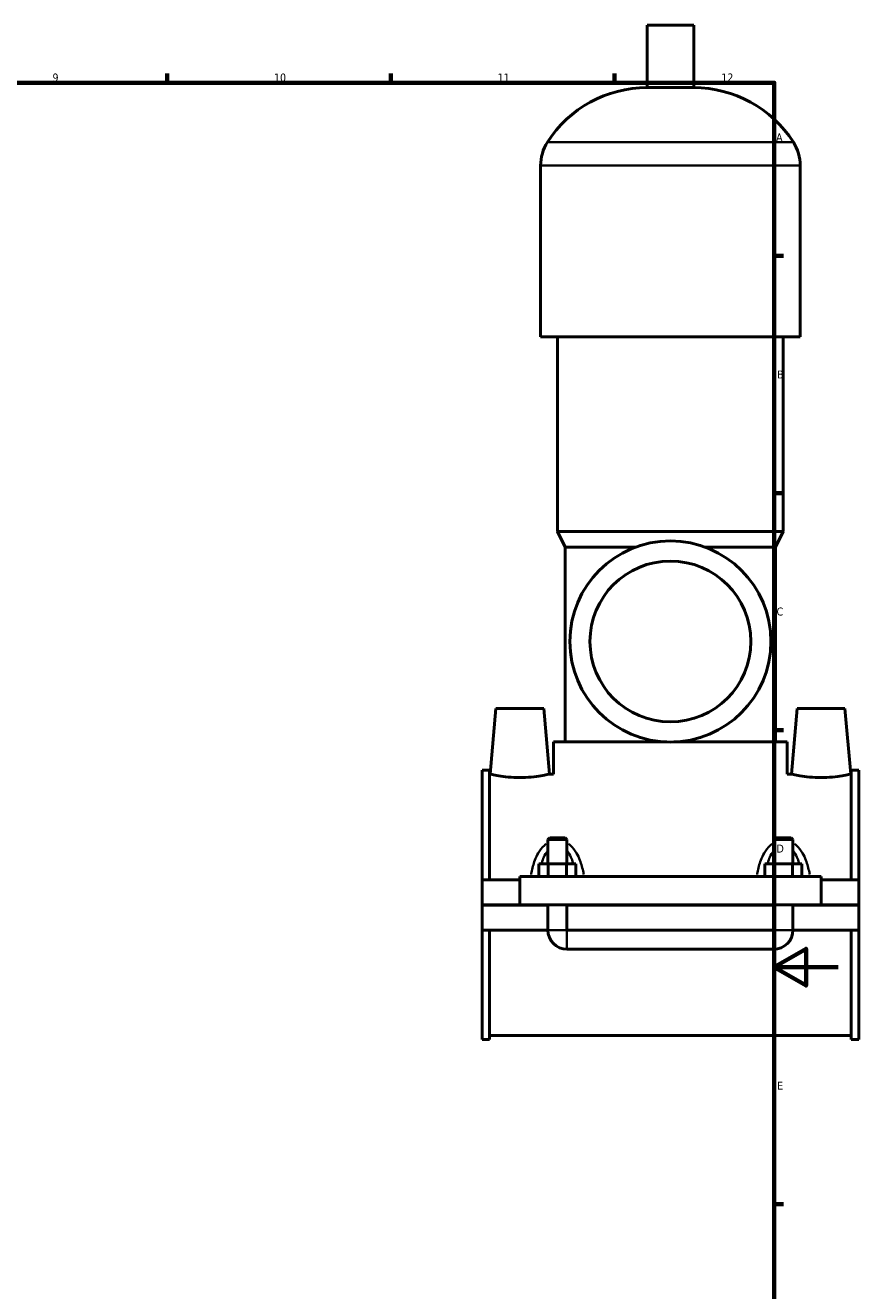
# Model space of a CAD drawing. Header units: millimetres. Extents: x 0 to 968, y -206 to 1211.
# Tile 6 of 8: x 586 to 847, y 196 to 592. Entities that reach past the tile are written whole.
import ezdxf

# ---------------------------------------------------------------- set-up
doc = ezdxf.new("R2010")
doc.units = ezdxf.units.MM
for name, color, linetype, lineweight in [('Border (ISO)', 7, 'Continuous', 70), ('Visible (ISO)', 7, 'Continuous', 50), ('Visible Narrow (ISO)', 7, 'Continuous', 35)]:
    doc.layers.add(name, color=color, linetype=linetype, lineweight=lineweight)
doc.styles.add('Note Text (ISO)', font='tahoma.ttf')

# ---------------------------------------------------------------- blocks, each defined once
blk = doc.blocks.new('Borders Default Border')
at = {"layer": 'Border (ISO)'}
for p, q in [((630.75, 574), (630.75, 576.9)), ((700.83, 574), (700.83, 576.9)), ((770.92, 574), (770.92, 576.9)), ((821, 519.75), (823.9, 519.75)), ((821, 445.5), (823.9, 445.5)), ((821, 371.25), (823.9, 371.25)), ((821, 222.75), (823.9, 222.75))]:
    blk.add_line(p, q, dxfattribs=at)
at = {"layer": 'Border (ISO)', "flags": 128}
for points in [[(20, 20), (20, 574), (821, 574), (821, 20), (20, 20)], [(841, 297), (821, 297), (831, 302.77), (831, 291.23), (821, 297)]]:
    blk.add_lwpolyline(points, dxfattribs=at)
at = {"layer": 'Border (ISO)', "color": 232, "true_color": 0xca0064, "char_height": 2.5, "attachment_point": 7, "style": 'Note Text (ISO)'}
for s, insert in [('9', (594.88, 574.35)), ('10', (664.29, 574.35)), ('11', (734.37, 574.4)), ('12', (804.46, 574.4)), ('A', (821.59, 555.62)), ('B', (821.89, 481.37)), ('C', (821.73, 407.08)), ('D', (821.73, 332.88)), ('E', (821.94, 258.63))]:
    blk.add_mtext(s, dxfattribs=dict(at, insert=insert))

msp = doc.modelspace()

# ---------------------------------------------------------------- linework, layer by layer
at = {"layer": 'Visible (ISO)'}
for p, q in [((795.7837, 591.9961), (781.1437, 591.9961)), ((781.1437, 572.4761), (781.1437, 591.9961)), ((795.7837, 572.4761), (795.7837, 591.9961)), ((795.7837, 572.4761), (781.1437, 572.4761)), ((747.7971, 494.3961), (747.7971, 548.0761)), ((829.1304, 494.3961), (829.1304, 548.0761)), ((829.1304, 494.3961), (747.7971, 494.3961)), ((753.0837, 433.3961), (753.0837, 494.3961)), ((823.8437, 433.3961), (823.8437, 494.3961)), ((823.8437, 433.3961), (753.0837, 433.3961)), ((755.5237, 428.5161), (753.0837, 433.3961)), ((821.4037, 428.5161), (823.8437, 433.3961)), ((777.4719, 428.5161), (755.5237, 428.5161)), ((755.5237, 367.5161), (755.5237, 428.5161)), ((821.4037, 428.5161), (799.4555, 428.5161)), ((821.4037, 367.5161), (821.4037, 428.5161)), ((733.7637, 377.9961), (731.9659, 357.4461)), ((733.7637, 377.9961), (748.7637, 377.9961)), ((748.7637, 377.9961), (750.5616, 357.4461)), ((828.1637, 377.9961), (826.3659, 357.4461)), ((843.1637, 377.9961), (828.1637, 377.9961)), ((843.1637, 377.9961), (844.9616, 357.4461)), ((787.3414, 367.5161), (751.8637, 367.5161)), ((751.8637, 357.4461), (751.8637, 367.5161)), ((825.0637, 367.5161), (789.5861, 367.5161)), ((825.0637, 357.4461), (825.0637, 367.5161)), ((729.4637, 324.3711), (729.4637, 358.6746)), ((731.8237, 358.6746), (729.4637, 358.6746)), ((731.8237, 358.6746), (731.8237, 324.3711)), ((731.8237, 357.4461), (731.9659, 357.4461)), ((750.5616, 357.4461), (751.8637, 357.4461)), ((825.0637, 357.4461), (826.3659, 357.4461)), ((844.9616, 357.4461), (845.1037, 357.4461)), ((845.1037, 358.6746), (845.1037, 324.3711)), ((847.4637, 358.6746), (845.1037, 358.6746)), ((847.4637, 324.3711), (847.4637, 358.6746)), ((750.6637, 337.5461), (750.0637, 336.9461)), ((750.0637, 336.9461), (756.0637, 336.9461)), ((750.0637, 336.9461), (750.0637, 329.3711)), ((755.4637, 337.5461), (750.6637, 337.5461)), ((755.4637, 337.5461), (756.0637, 336.9461)), ((756.0637, 336.9461), (756.0637, 329.3711)), ((821.4637, 337.5461), (820.8637, 336.9461)), ((820.8637, 336.9461), (826.8637, 336.9461)), ((820.8637, 329.3711), (820.8637, 336.9461)), ((826.2637, 337.5461), (821.4637, 337.5461)), ((826.2637, 337.5461), (826.8637, 336.9461)), ((826.8637, 329.3711), (826.8637, 336.9461)), ((747.2902, 325.3711), (747.2902, 329.3711)), ((750.177, 329.3711), (747.2902, 329.3711)), ((750.177, 325.3711), (750.177, 329.3711)), ((755.9505, 329.3711), (750.177, 329.3711)), ((755.9505, 325.3711), (755.9505, 329.3711)), ((758.8372, 329.3711), (755.9505, 329.3711)), ((758.8372, 325.3711), (758.8372, 329.3711)), ((818.0902, 325.3711), (818.0902, 329.3711)), ((820.977, 329.3711), (818.0902, 329.3711)), ((820.977, 325.3711), (820.977, 329.3711)), ((826.7505, 329.3711), (820.977, 329.3711)), ((826.7505, 325.3711), (826.7505, 329.3711)), ((829.6372, 329.3711), (826.7505, 329.3711)), ((829.6372, 325.3711), (829.6372, 329.3711)), ((741.2637, 325.3711), (741.2637, 316.5461)), ((741.2637, 325.3711), (835.6637, 325.3711)), ((835.6637, 316.5461), (835.6637, 325.3711)), ((729.4637, 324.3711), (741.2637, 324.3711)), ((729.4637, 316.5461), (729.4637, 324.3711)), ((835.6637, 324.3711), (847.4637, 324.3711)), ((847.4637, 324.3711), (847.4637, 316.5461)), ((729.4637, 316.5461), (741.2637, 316.5461)), ((729.4637, 308.6211), (729.4637, 316.4461)), ((750.0637, 316.4461), (729.4637, 316.4461)), ((741.2637, 316.5461), (835.6637, 316.5461)), ((750.0637, 316.5461), (750.0637, 316.4461)), ((750.0637, 308.6211), (750.0637, 316.4461)), ((756.0637, 316.5461), (756.0637, 316.4461)), ((756.0637, 316.4461), (756.0637, 308.6211)), ((820.8637, 316.4461), (756.0637, 316.4461)), ((807.1, 316.4961), (769.8275, 316.4961)), ((820.8637, 316.4461), (820.8637, 316.5461)), ((820.8637, 308.6211), (820.8637, 316.4461)), ((826.8637, 316.4461), (826.8637, 316.5461)), ((826.8637, 316.4461), (826.8637, 308.6211)), ((847.4637, 316.4461), (826.8637, 316.4461)), ((835.6637, 316.5461), (847.4637, 316.5461)), ((847.4637, 316.4461), (847.4637, 308.6211)), ((729.4637, 274.3176), (729.4637, 308.6211)), ((729.4637, 308.6211), (750.0637, 308.6211)), ((731.8237, 308.6211), (731.8237, 274.3176)), ((756.0637, 308.6211), (820.8637, 308.6211)), ((826.8637, 308.6211), (847.4637, 308.6211)), ((845.1037, 308.6211), (845.1037, 274.3176)), ((847.4637, 274.3176), (847.4637, 308.6211)), ((756.0637, 302.6211), (820.8637, 302.6211)), ((731.8237, 274.3176), (729.4637, 274.3176)), ((731.8237, 275.5461), (845.1037, 275.5461)), ((847.4637, 274.3176), (845.1037, 274.3176))]:
    msp.add_line(p, q, dxfattribs=at)
for radius in [31.5, 25.2]:
    msp.add_circle((788.4637, 398.9961), radius, dxfattribs=at)
for centre, radius, start, end in [((781.1437, 535.43), 37.0461, 90, 147.387579), ((795.7837, 535.43), 37.0461, 32.612421, 90), ((761.379, 548.0761), 13.5819, 147.387579, 180), ((815.5485, 548.0761), 13.5819, 0, 32.612421), ((756.0637, 308.6211), 6, 180, 270), ((820.8637, 308.6211), 6, 270, 0)]:
    msp.add_arc(centre, radius, start, end, dxfattribs=at)
for points, knots in [([(750.5616, 357.4461), (750.5616, 357.4461), (750.3295, 357.3903), (749.3875, 357.1878), (748.6779, 357.0438), (747.0369, 356.7705), (745.9934, 356.623), (743.6968, 356.4132), (742.4433, 356.3542), (740.0842, 356.3542), (738.8307, 356.4132), (736.5341, 356.623), (735.4906, 356.7705), (733.8495, 357.0438), (733.14, 357.1878), (732.198, 357.3903), (731.9659, 357.4461), (731.9659, 357.4461)], [1.41362497, 1.41362497, 1.41362497, 1.41362497, 1.76658457, 1.76658457, 2.11954416, 2.11954416, 2.47339705, 2.47339705, 2.82724995, 2.82724995, 3.18110284, 3.18110284, 3.53495574, 3.53495574, 3.88791533, 3.88791533, 4.24087492, 4.24087492, 4.24087492, 4.24087492]), ([(844.9616, 357.4461), (844.9616, 357.4461), (844.7295, 357.3903), (843.7875, 357.1878), (843.0779, 357.0438), (841.4369, 356.7705), (840.3934, 356.623), (838.0968, 356.4132), (836.8433, 356.3542), (835.6637, 356.3542), (834.4842, 356.3542), (833.2307, 356.4132), (830.9341, 356.623), (829.8906, 356.7705), (828.2495, 357.0438), (827.54, 357.1878), (826.598, 357.3903), (826.3659, 357.4461), (826.3659, 357.4461)], [4.24087492, 4.24087492, 4.24087492, 4.24087492, 4.59383451, 4.59383451, 4.94679411, 4.94679411, 5.300647, 5.300647, 5.6544999, 5.6544999, 5.6544999, 6.00835279, 6.00835279, 6.36220568, 6.36220568, 6.71516528, 6.71516528, 7.06812487, 7.06812487, 7.06812487, 7.06812487])]:
    msp.add_open_spline(points, degree=3, knots=knots, dxfattribs=at)
for points in [[(769.8274, 316.5461), (769.8275, 316.5295), (769.8275, 316.5128), (769.8275, 316.4961)], [(807.1, 316.4961), (807.1, 316.5128), (807.1, 316.5295), (807.1001, 316.5461)]]:
    msp.add_open_spline(points, degree=3, dxfattribs=at)
at = {"layer": 'Visible Narrow (ISO)'}
for p, q in [((826.5147, 555.3961), (750.4128, 555.3961)), ((828.6297, 548.0761), (748.2978, 548.0761)), ((750.1007, 308.6211), (756.0268, 308.6211)), ((756.0637, 302.6581), (756.0637, 308.5842)), ((820.8637, 302.6581), (820.8637, 308.5842)), ((826.8268, 308.6211), (820.9007, 308.6211))]:
    msp.add_line(p, q, dxfattribs=at)
for points, knots in [([(749.5664, 335.5874), (749.3595, 335.4395), (749.1607, 335.2806), (748.203, 334.4343), (747.5731, 333.6096), (746.6406, 332.0078), (746.2958, 331.2558), (745.5369, 329.2503), (745.1952, 327.9568), (744.8889, 326.4203), (744.8489, 326.2091), (744.8109, 325.997)], [-1.50029258, -1.50029258, -1.50029258, -1.50029258, -1.42288913, -1.42288913, -1.11071699, -1.11071699, -0.86463503, -0.86463503, -0.47744741, -0.47744741, -0.41602091, -0.41602091, -0.41602091, -0.41602091]), ([(748.1504, 329.6067), (748.3444, 330.2527), (748.5681, 330.8769), (749.1385, 332.1612), (749.501, 332.8098), (749.9296, 333.3706)], [0.888162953, 0.888162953, 0.888162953, 0.888162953, 1.110716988, 1.110716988, 1.373061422, 1.373061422, 1.373061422, 1.373061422]), ([(756.1979, 333.3706), (756.6265, 332.8098), (756.989, 332.1612), (757.5594, 330.8769), (757.7831, 330.2527), (757.9771, 329.6067)], [2.382030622, 2.382030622, 2.382030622, 2.382030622, 2.644375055, 2.644375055, 2.86692909, 2.86692909, 2.86692909, 2.86692909]), ([(761.3166, 325.997), (761.2786, 326.2091), (761.2386, 326.4203), (760.9323, 327.9568), (760.5906, 329.2503), (759.8317, 331.2558), (759.4869, 332.0078), (758.5544, 333.6096), (757.9245, 334.4343), (756.9668, 335.2806), (756.768, 335.4395), (756.5611, 335.5874)], [-3.33907114, -3.33907114, -3.33907114, -3.33907114, -3.27764464, -3.27764464, -2.89045701, -2.89045701, -2.64437506, -2.64437506, -2.33220291, -2.33220291, -2.25479947, -2.25479947, -2.25479947, -2.25479947]), ([(820.3664, 335.5874), (820.1595, 335.4395), (819.9607, 335.2806), (819.003, 334.4344), (818.3731, 333.6097), (817.4406, 332.0078), (817.0958, 331.2558), (816.3369, 329.2504), (815.9952, 327.9569), (815.6889, 326.4203), (815.6489, 326.2091), (815.6109, 325.997)], [-1.50029257, -1.50029257, -1.50029257, -1.50029257, -1.42289087, -1.42289087, -1.11071973, -1.11071973, -0.86463881, -0.86463881, -0.47745266, -0.47745266, -0.4160209, -0.4160209, -0.4160209, -0.4160209]), ([(818.9504, 329.6067), (819.1444, 330.2528), (819.3681, 330.8769), (819.9385, 332.1613), (820.301, 332.8098), (820.7296, 333.3706)], [0.888162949, 0.888162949, 0.888162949, 0.888162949, 1.110719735, 1.110719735, 1.373061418, 1.373061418, 1.373061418, 1.373061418]), ([(826.9979, 333.3706), (827.4265, 332.8098), (827.789, 332.1613), (828.3594, 330.8769), (828.5831, 330.2528), (828.7771, 329.6067)], [2.382030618, 2.382030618, 2.382030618, 2.382030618, 2.644372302, 2.644372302, 2.866929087, 2.866929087, 2.866929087, 2.866929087]), ([(832.1166, 325.997), (832.0786, 326.2091), (832.0386, 326.4203), (831.7323, 327.9569), (831.3906, 329.2504), (830.6317, 331.2558), (830.2869, 332.0078), (829.3544, 333.6097), (828.7245, 334.4344), (827.7668, 335.2806), (827.568, 335.4395), (827.3611, 335.5874)], [-3.33907113, -3.33907113, -3.33907113, -3.33907113, -3.27763938, -3.27763938, -2.89045323, -2.89045323, -2.6443723, -2.6443723, -2.33220117, -2.33220117, -2.25479946, -2.25479946, -2.25479946, -2.25479946])]:
    msp.add_open_spline(points, degree=3, knots=knots, dxfattribs=at)
for points in [[(747.2676, 325.3796), (747.2746, 325.4301), (747.2818, 325.4807), (747.289, 325.5311)], [(758.8385, 325.5311), (758.8457, 325.4807), (758.8529, 325.4301), (758.8599, 325.3796)], [(818.0676, 325.3796), (818.0746, 325.4301), (818.0818, 325.4807), (818.089, 325.5311)], [(829.6385, 325.5311), (829.6457, 325.4807), (829.6529, 325.4301), (829.6599, 325.3796)]]:
    msp.add_open_spline(points, degree=3, dxfattribs=at)

# ---------------------------------------------------------------- block references
msp.add_blockref('Borders Default Border', (0, 0))

doc.saveas('drawing.dxf')
